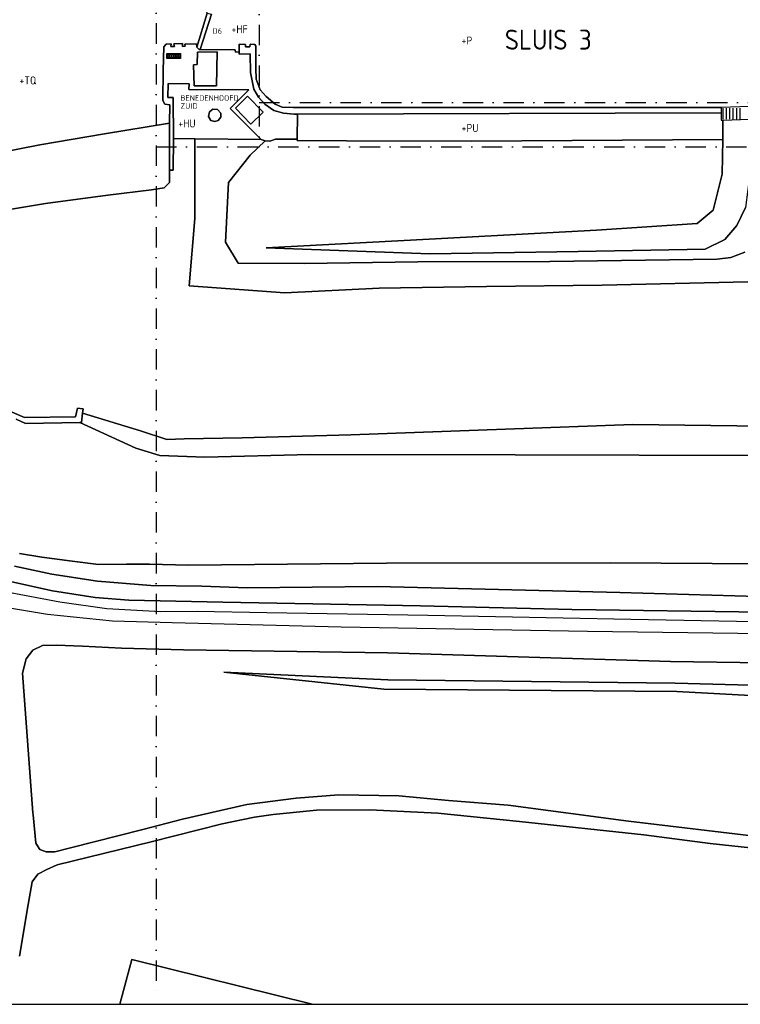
# Model space of a CAD drawing. Header units: millimetres. Extents: x 0 to 349009, y -191 to 220137.
# Tile 2 of 8: x 77933 to 167830, y 0 to 122771. Entities that reach past the tile are written whole.
import ezdxf

# ---------------------------------------------------------------- set-up
doc = ezdxf.new("R2010")
doc.units = ezdxf.units.MM
doc.header["$LTSCALE"] = 200
for name, pattern in [('BEBOUW', [1000.1, 1000, -0.1]), ('DASHDOT', [25.4, 12.7, -6.35, 0, -6.35]), ('KADEMR', [1000.1, 1000, -0.1]), ('TAL-VLAK', [1000.1, 1000, -0.1]), ('TERR_AFSCH', [1000.1, 1000, -0.1]), ('VLIJN', [1000.1, 1000, -0.1])]:
    doc.linetypes.add(name, pattern=pattern)
for name, color, linetype in [('0-25', 7, 'Continuous'), ('0-70', 5, 'Continuous'), ('A-50', 3, 'Continuous'), ('B-35', 2, 'Continuous'), ('B-50', 3, 'Continuous'), ('B-70', 5, 'Continuous'), ('T-25', 7, 'Continuous'), ('T-70', 5, 'Continuous')]:
    doc.layers.add(name, color=color, linetype=linetype)
doc.styles.add('Maatvoering', font='iso.shx')
doc.styles.get("Standard").update_dxf_attribs({"font": 'iso.shx'})

# ---------------------------------------------------------------- blocks, each defined once
blk = doc.blocks.new('uitvaarsein')
at = {"color": 0}
for p, q in [((-170, 1230), (170, 1570)), ((170, 1230), (-170, 1570)), ((170, 680), (-170, 1020)), ((-170, 680), (170, 1020)), ((170, 130), (-170, 470)), ((-170, 130), (170, 470))]:
    blk.add_line(p, q, dxfattribs=at)
blk.add_lwpolyline([(-300, 0), (-300, 1700), (300, 1700), (300, 0)], close=True, dxfattribs=at)
for centre in [(0, 1400), (0, 850), (0, 300)]:
    blk.add_circle(centre, 240, dxfattribs=at)

msp = doc.modelspace()

# ---------------------------------------------------------------- linework, layer by layer
msp.add_line((0, 0), (349009, 0))
at = {"layer": '0-25'}
for p, q in [((165642, 111746), (165642, 110373)), ((166071, 111746), (166071, 110373)), ((166488, 111746), (166488, 110373)), ((166917, 111746), (166917, 110373)), ((167334, 111746), (167334, 110373)), ((167763, 111746), (167763, 110373))]:
    msp.add_line(p, q, dxfattribs=at)
at = {"layer": '0-70', "linetype": 'DASHDOT'}
for p, q in [((94950, 218841, 110595), (94950, 1219, 110595)), ((107798, 132311, 110595), (107798, 106861, 110595)), ((107798, 112459, 110545), (171307, 112459, 110545)), ((94950, 106901, 110545), (259067, 106901, 110545))]:
    msp.add_line(p, q, dxfattribs=at)
at = {"layer": 'A-50'}
msp.add_line((101864, 123460, 110545), (100445, 119041, 110538), dxfattribs=at)
at = {"layer": 'T-25', "linetype": 'VLIJN'}
for p, q in [((88516, 108543, 106778), (96630, 109882, 106778)), ((96630, 109882, 106778), (96632, 104000, 110523)), ((80451, 107156, 106772), (88516, 108543, 106778)), ((73654, 105817, 106758), (80451, 107156, 106772)), ((97084, 104001, 110523), (97102, 107951, 110533)), ((97102, 107951, 110533), (99771, 107908, 110473)), ((99771, 107908, 110473), (99791, 97965, 110628)), ((99791, 97965, 110628), (99771, 107908, 110473)), ((99771, 107908, 110473), (108053, 107845, 110542)), ((108555, 107659, 110542), (106690, 105869, 110535)), ((108053, 107845, 110542), (108555, 107659, 110542)), ((106690, 105869, 110535), (103967, 102462, 110511)), ((96632, 104000, 110523), (97084, 104001, 110523)), ((96632, 104000, 110523), (96633, 102478, 110523)), ((96633, 102478, 110523), (96632, 104000, 110523)), ((96633, 102478, 110523), (95961, 101798, 110298)), ((95961, 101798, 110298), (96633, 102478, 110523)), ((96633, 102478, 110523), (96633, 102478, 110523)), ((103967, 102462, 110511), (103607, 95028, 110584)), ((88910, 100907, 110445), (81158, 99854, 110522)), ((81158, 99854, 110522), (88910, 100907, 110445)), ((94369, 101566, 110322), (88910, 100907, 110445)), ((88910, 100907, 110445), (94369, 101566, 110322)), ((95961, 101798, 110298), (94369, 101566, 110322)), ((94369, 101566, 110322), (95961, 101798, 110298)), ((81158, 99854, 110522), (68943, 97863, 110535)), ((68943, 97863, 110535), (81158, 99854, 110522)), ((99791, 97965, 110628), (99064, 89572, 110484)), ((99064, 89572, 110484), (99791, 97965, 110628)), ((103607, 95028, 110584), (105201, 92433, 110636)), ((166666, 93133, 112051), (168391, 93765, 112109)), ((105201, 92433, 110636), (113469, 92383, 110698)), ((113469, 92383, 110698), (127595, 92587, 111035)), ((127595, 92587, 111035), (144079, 92629, 111480)), ((144079, 92629, 111480), (164936, 92902, 112039)), ((164936, 92902, 112039), (166666, 93133, 112051)), ((136163, 89520, 111262), (150611, 89663, 111641)), ((150611, 89663, 111641), (136163, 89520, 111262)), ((150611, 89663, 111641), (168776, 90105, 112126)), ((168776, 90105, 112126), (150611, 89663, 111641)), ((99064, 89572, 110484), (110994, 88696, 110710)), ((110994, 88696, 110710), (99064, 89572, 110484)), ((110994, 88696, 110710), (122796, 89309, 110934)), ((122796, 89309, 110934), (110994, 88696, 110710)), ((122796, 89309, 110934), (136163, 89520, 111262)), ((136163, 89520, 111262), (122796, 89309, 110934)), ((76705, 73960, 110282), (78545, 73171, 110412)), ((78545, 73171, 110412), (76705, 73960, 110282)), ((84893, 73249, 110545), (85156, 74323, 110468)), ((85156, 74323, 110468), (84893, 73249, 110545)), ((85156, 74323, 110468), (85847, 74262, 110468)), ((85847, 74262, 110468), (85156, 74323, 110468)), ((85772, 73715, 110128), (85664, 72556, 110372)), ((85664, 72556, 110372), (85772, 73715, 110128)), ((85847, 74262, 110468), (85772, 73715, 110128)), ((85772, 73715, 110128), (85847, 74262, 110468)), ((85772, 73715, 110128), (92994, 71488, 110042)), ((92994, 71488, 110042), (85772, 73715, 110128)), ((78662, 72421, 110372), (77497, 72949, 108482)), ((77497, 72949, 108482), (78662, 72421, 110372)), ((78545, 73171, 110412), (84893, 73249, 110545)), ((84893, 73249, 110545), (78545, 73171, 110412)), ((85456, 72552, 108822), (78662, 72421, 110372)), ((78662, 72421, 110372), (85456, 72552, 108822)), ((85664, 72556, 110372), (85456, 72552, 108822)), ((85456, 72552, 108822), (85664, 72556, 110372)), ((85456, 72552, 108822), (92424, 69328, 108822)), ((92424, 69328, 108822), (85456, 72552, 108822)), ((92994, 71488, 110042), (96271, 70415, 110088)), ((96271, 70415, 110088), (92994, 71488, 110042)), ((119250, 71024, 110482), (154423, 72296, 111118)), ((154423, 72296, 111118), (119250, 71024, 110482)), ((154423, 72296, 111118), (198739, 71779, 111782)), ((198739, 71779, 111782), (154423, 72296, 111118)), ((96271, 70415, 110088), (98457, 70524, 110092)), ((98457, 70524, 110092), (96271, 70415, 110088)), ((98457, 70524, 110092), (105680, 70638, 110142)), ((105680, 70638, 110142), (98457, 70524, 110092)), ((105680, 70638, 110142), (119250, 71024, 110482)), ((119250, 71024, 110482), (105680, 70638, 110142)), ((92424, 69328, 108822), (95401, 68447, 108822)), ((95401, 68447, 108822), (92424, 69328, 108822)), ((95401, 68447, 108822), (101026, 68238, 108822)), ((101026, 68238, 108822), (95401, 68447, 108822)), ((101026, 68238, 108822), (114230, 68552, 108782)), ((114230, 68552, 108782), (101026, 68238, 108822)), ((114230, 68552, 108782), (139757, 68510, 108808)), ((139757, 68510, 108808), (114230, 68552, 108782)), ((139757, 68510, 108808), (184454, 68388, 108808)), ((184454, 68388, 108808), (139757, 68510, 108808)), ((77918, 56196, 108995), (80712, 55755, 108995)), ((80712, 55755, 108995), (77918, 56196, 108995)), ((80712, 55755, 108995), (84493, 55259, 108995)), ((84493, 55259, 108995), (80712, 55755, 108995)), ((84493, 55259, 108995), (87762, 54832, 108995)), ((87762, 54832, 108995), (84493, 55259, 108995)), ((77268, 54627, 110468), (81949, 53643, 110408)), ((81949, 53643, 110408), (77268, 54627, 110468)), ((87762, 54832, 108995), (91247, 54870, 108995)), ((91247, 54870, 108995), (87762, 54832, 108995)), ((91247, 54870, 108995), (94137, 54862, 108995)), ((94137, 54862, 108995), (91247, 54870, 108995)), ((94137, 54862, 108995), (99010, 54754, 108995)), ((99010, 54754, 108995), (94137, 54862, 108995)), ((99010, 54754, 108995), (123696, 55024, 108995)), ((123696, 55024, 108995), (99010, 54754, 108995)), ((123696, 55024, 108995), (151627, 55055, 108995)), ((151627, 55055, 108995), (123696, 55024, 108995)), ((151627, 55055, 108995), (181686, 54813, 108995)), ((181686, 54813, 108995), (151627, 55055, 108995)), ((81949, 53643, 110408), (87634, 52770, 110302)), ((87634, 52770, 110302), (81949, 53643, 110408)), ((82044, 51560, 110428), (76589, 52756, 110438)), ((76589, 52756, 110438), (82044, 51560, 110428)), ((87634, 52770, 110302), (94283, 52220, 110232)), ((94283, 52220, 110232), (87634, 52770, 110302)), ((94283, 52220, 110232), (100650, 52142, 110208)), ((100650, 52142, 110208), (94283, 52220, 110232)), ((100650, 52142, 110208), (106295, 51934, 110075)), ((106295, 51934, 110075), (100650, 52142, 110208)), ((106295, 51934, 110075), (122540, 52094, 110132)), ((122540, 52094, 110132), (106295, 51934, 110075)), ((122540, 52094, 110132), (152820, 51361, 110112)), ((152820, 51361, 110112), (122540, 52094, 110132)), ((76326, 51438, 110505), (82926, 50170, 110498)), ((87335, 50716, 110495), (82044, 51560, 110428)), ((82044, 51560, 110428), (87335, 50716, 110495)), ((91547, 50378, 110512), (87335, 50716, 110495)), ((87335, 50716, 110495), (91547, 50378, 110512)), ((103282, 50143, 110488), (91547, 50378, 110512)), ((91547, 50378, 110512), (103282, 50143, 110488)), ((152820, 51361, 110112), (170030, 50854, 110198)), ((170030, 50854, 110198), (152820, 51361, 110112)), ((81410, 48596, 110608), (73840, 49844, 110692)), ((82926, 50170, 110498), (88819, 49341, 110488)), ((88819, 49341, 110488), (95561, 48970, 110488)), ((127926, 49690, 110508), (103282, 50143, 110488)), ((103282, 50143, 110488), (127926, 49690, 110508)), ((146812, 49240, 110578), (127926, 49690, 110508)), ((127926, 49690, 110508), (146812, 49240, 110578)), ((177453, 48797, 110932), (146812, 49240, 110578)), ((146812, 49240, 110578), (177453, 48797, 110932)), ((89492, 47771, 110588), (81410, 48596, 110608)), ((95561, 48970, 110488), (100072, 49000, 110488)), ((100072, 49000, 110488), (108749, 48852, 110488)), ((108749, 48852, 110488), (128866, 48513, 110492)), ((128866, 48513, 110492), (154180, 48033, 110498)), ((154180, 48033, 110498), (169577, 47746, 110502)), ((96955, 47560, 110718), (89492, 47771, 110588)), ((118031, 47005, 110712), (96955, 47560, 110718)), ((148749, 46493, 110678), (118031, 47005, 110712)), ((198017, 45806, 111405), (148749, 46493, 110678)), ((79560, 44156, 110725), (80785, 44759, 110725)), ((80785, 44759, 110725), (79560, 44156, 110725)), ((80785, 44759, 110725), (82519, 44798, 110725)), ((82519, 44798, 110725), (80785, 44759, 110725)), ((82519, 44798, 110725), (85749, 44641, 110658)), ((85749, 44641, 110658), (82519, 44798, 110725)), ((85749, 44641, 110658), (90654, 44406, 110658)), ((90654, 44406, 110658), (85749, 44641, 110658)), ((90654, 44406, 110658), (98386, 44214, 110672)), ((98386, 44214, 110672), (90654, 44406, 110658)), ((98386, 44214, 110672), (123815, 43838, 110785)), ((123815, 43838, 110785), (98386, 44214, 110672)), ((78290, 41296, 110725), (78751, 43097, 110725)), ((78751, 43097, 110725), (78290, 41296, 110725)), ((78751, 43097, 110725), (79560, 44156, 110725)), ((79560, 44156, 110725), (78751, 43097, 110725)), ((123815, 43838, 110785), (159121, 42755, 110828)), ((159121, 42755, 110828), (123815, 43838, 110785)), ((159121, 42755, 110828), (192413, 42284, 111195)), ((192413, 42284, 111195), (159121, 42755, 110828)), ((79577, 23886, 110715), (78290, 41296, 110725)), ((78290, 41296, 110725), (79577, 23886, 110715)), ((123347, 39284, 110535), (103415, 41399, 110540)), ((103415, 41399, 110540), (123871, 40464, 110864)), ((123871, 40464, 110864), (103415, 41399, 110540)), ((103415, 41399, 110540), (123347, 39284, 110535)), ((123871, 40464, 110864), (159708, 40036, 111060)), ((159708, 40036, 111060), (123871, 40464, 110864)), ((159708, 40036, 111060), (188739, 39313, 111288)), ((188739, 39313, 111288), (159708, 40036, 111060)), ((159925, 38998, 110891), (123347, 39284, 110535)), ((123347, 39284, 110535), (159925, 38998, 110891)), ((189833, 37396, 110757), (159925, 38998, 110891)), ((159925, 38998, 110891), (189833, 37396, 110757)), ((117738, 26100, 110488), (112423, 25719, 110488)), ((112423, 25719, 110488), (117738, 26100, 110488)), ((125223, 26011, 110492), (117738, 26100, 110488)), ((117738, 26100, 110488), (125223, 26011, 110492)), ((131440, 25427, 110542), (125223, 26011, 110492)), ((125223, 26011, 110492), (131440, 25427, 110542)), ((106249, 24912, 110508), (98265, 23067, 110522)), ((98265, 23067, 110522), (106249, 24912, 110508)), ((112423, 25719, 110488), (106249, 24912, 110508)), ((106249, 24912, 110508), (112423, 25719, 110488)), ((138888, 24830, 110528), (131440, 25427, 110542)), ((131440, 25427, 110542), (138888, 24830, 110528)), ((153891, 22851, 110635), (138888, 24830, 110528)), ((138888, 24830, 110528), (153891, 22851, 110635)), ((79597, 23630, 110715), (79577, 23886, 110715)), ((79577, 23886, 110715), (79597, 23630, 110715)), ((79950, 20107, 110662), (79597, 23630, 110715)), ((79597, 23630, 110715), (79950, 20107, 110662)), ((107245, 23319, 110568), (109544, 23653, 110568)), ((109544, 23653, 110568), (107245, 23319, 110568)), ((109544, 23653, 110568), (114958, 24216, 110565)), ((114958, 24216, 110565), (109544, 23653, 110568)), ((114958, 24216, 110565), (121599, 24239, 110555)), ((121599, 24239, 110555), (114958, 24216, 110565)), ((121599, 24239, 110555), (130087, 23854, 110678)), ((130087, 23854, 110678), (121599, 24239, 110555)), ((130087, 23854, 110678), (140287, 22807, 110605)), ((140287, 22807, 110605), (130087, 23854, 110678)), ((98265, 23067, 110522), (93303, 21801, 110562)), ((93303, 21801, 110562), (98265, 23067, 110522)), ((94336, 20277, 110632), (103177, 22508, 110628)), ((103177, 22508, 110628), (94336, 20277, 110632)), ((103177, 22508, 110628), (107245, 23319, 110568)), ((107245, 23319, 110568), (103177, 22508, 110628)), ((140287, 22807, 110605), (155777, 21122, 110712)), ((155777, 21122, 110712), (140287, 22807, 110605)), ((170998, 20793, 110845), (153891, 22851, 110635)), ((153891, 22851, 110635), (170998, 20793, 110845)), ((93303, 21801, 110562), (84264, 19495, 110635)), ((84264, 19495, 110635), (93303, 21801, 110562)), ((155777, 21122, 110712), (164066, 20063, 110882)), ((164066, 20063, 110882), (155777, 21122, 110712)), ((80452, 19308, 110662), (79950, 20107, 110662)), ((79950, 20107, 110662), (80452, 19308, 110662)), ((82611, 17375, 110828), (94336, 20277, 110632)), ((94336, 20277, 110632), (82611, 17375, 110828)), ((164066, 20063, 110882), (172158, 19199, 110948)), ((172158, 19199, 110948), (164066, 20063, 110882)), ((81257, 19007, 110662), (80452, 19308, 110662)), ((80452, 19308, 110662), (81257, 19007, 110662)), ((82301, 19019, 110662), (81257, 19007, 110662)), ((81257, 19007, 110662), (82301, 19019, 110662)), ((84264, 19495, 110635), (82301, 19019, 110662)), ((82301, 19019, 110662), (84264, 19495, 110635)), ((81312, 16813, 110832), (82611, 17375, 110828)), ((82611, 17375, 110828), (81312, 16813, 110832)), ((79475, 15271, 110878), (80192, 16209, 110872)), ((80192, 16209, 110872), (79475, 15271, 110878)), ((80192, 16209, 110872), (81312, 16813, 110832)), ((81312, 16813, 110832), (80192, 16209, 110872)), ((78976, 12427, 110905), (79475, 15271, 110878)), ((79475, 15271, 110878), (78976, 12427, 110905)), ((77892, 6011, 110925), (78976, 12427, 110905)), ((78976, 12427, 110905), (77892, 6011, 110925)), ((91916, 5587, 122375), (90445, 0, 116407)), ((114427, 0, 122379), (91916, 5587, 122375))]:
    msp.add_line(p, q, dxfattribs=at)
at = {"layer": 'T-25', "linetype": 'TAL-VLAK'}
for p, q in [((88516, 108543, 106778), (96630, 109882, 106778)), ((96630, 109882, 106778), (96632, 104000, 110523)), ((80451, 107156, 106772), (88516, 108543, 106778)), ((73654, 105817, 106758), (80451, 107156, 106772)), ((96632, 104000, 110523), (96633, 102478, 110523)), ((96633, 102478, 110523), (95961, 101798, 110298)), ((96633, 102478, 110523), (96633, 102478, 110523)), ((88910, 100907, 110445), (81158, 99854, 110522)), ((94369, 101566, 110322), (88910, 100907, 110445)), ((95961, 101798, 110298), (94369, 101566, 110322)), ((81158, 99854, 110522), (68943, 97863, 110535)), ((85664, 72556, 110372), (85772, 73715, 110128)), ((85772, 73715, 110128), (92994, 71488, 110042)), ((85772, 73715, 110128), (85772, 73715, 110128)), ((85456, 72552, 108822), (85664, 72556, 110372)), ((92424, 69328, 108822), (85456, 72552, 108822)), ((92994, 71488, 110042), (96271, 70415, 110088)), ((119250, 71024, 110482), (154423, 72296, 111118)), ((154423, 72296, 111118), (198739, 71779, 111782)), ((96271, 70415, 110088), (98457, 70524, 110092)), ((98457, 70524, 110092), (105680, 70638, 110142)), ((105680, 70638, 110142), (119250, 71024, 110482)), ((95401, 68447, 108822), (92424, 69328, 108822)), ((101026, 68238, 108822), (95401, 68447, 108822)), ((114230, 68552, 108782), (101026, 68238, 108822)), ((139757, 68510, 108808), (114230, 68552, 108782)), ((184454, 68388, 108808), (139757, 68510, 108808)), ((77918, 56196, 108995), (80712, 55755, 108995)), ((80712, 55755, 108995), (84493, 55259, 108995)), ((84493, 55259, 108995), (87762, 54832, 108995)), ((81949, 53643, 110408), (77268, 54627, 110468)), ((87762, 54832, 108995), (91247, 54870, 108995)), ((91247, 54870, 108995), (94137, 54862, 108995)), ((94137, 54862, 108995), (99010, 54754, 108995)), ((99010, 54754, 108995), (123696, 55024, 108995)), ((123696, 55024, 108995), (151627, 55055, 108995)), ((151627, 55055, 108995), (181686, 54813, 108995)), ((87634, 52770, 110302), (81949, 53643, 110408)), ((94283, 52220, 110232), (87634, 52770, 110302)), ((100650, 52142, 110208), (94283, 52220, 110232)), ((106295, 51934, 110075), (100650, 52142, 110208)), ((122540, 52094, 110132), (106295, 51934, 110075)), ((152820, 51361, 110112), (122540, 52094, 110132)), ((170030, 50854, 110198), (152820, 51361, 110112)), ((123347, 39284, 110535), (103415, 41399, 110540)), ((103415, 41399, 110540), (123871, 40464, 110864)), ((123871, 40464, 110864), (159708, 40036, 111060)), ((159708, 40036, 111060), (188739, 39313, 111288)), ((159925, 38998, 110891), (123347, 39284, 110535)), ((189833, 37396, 110757), (159925, 38998, 110891))]:
    msp.add_line(p, q, dxfattribs=at)
at = {"layer": 'T-25', "linetype": 'TERR_AFSCH'}
for p, q in [((96630, 109882, 106778), (88516, 108543, 106778)), ((88516, 108543, 106778), (80451, 107156, 106772)), ((80451, 107156, 106772), (73654, 105817, 106758)), ((99771, 107908, 110473), (99791, 97965, 110628)), ((108555, 107659, 110542), (106690, 105869, 110535)), ((106690, 105869, 110535), (103967, 102462, 110511)), ((103967, 102462, 110511), (103607, 95028, 110584)), ((99791, 97965, 110628), (99064, 89572, 110484)), ((103607, 95028, 110584), (105201, 92433, 110636)), ((166666, 93133, 112051), (168391, 93765, 112109)), ((105201, 92433, 110636), (113469, 92383, 110698)), ((113469, 92383, 110698), (127595, 92587, 111035)), ((127595, 92587, 111035), (144079, 92629, 111480)), ((144079, 92629, 111480), (164936, 92902, 112039)), ((164936, 92902, 112039), (166666, 93133, 112051)), ((136163, 89520, 111262), (150611, 89663, 111641)), ((150611, 89663, 111641), (168776, 90105, 112126)), ((99064, 89572, 110484), (110994, 88696, 110710)), ((110994, 88696, 110710), (122796, 89309, 110934)), ((122796, 89309, 110934), (136163, 89520, 111262)), ((76705, 73960, 110282), (78545, 73171, 110412)), ((84893, 73249, 110545), (85156, 74323, 110468)), ((85156, 74323, 110468), (85847, 74262, 110468)), ((78545, 73171, 110412), (84893, 73249, 110545)), ((85456, 72552, 108822), (92424, 69328, 108822)), ((92424, 69328, 108822), (95401, 68447, 108822)), ((95401, 68447, 108822), (101026, 68238, 108822)), ((101026, 68238, 108822), (114230, 68552, 108782)), ((114230, 68552, 108782), (139757, 68510, 108808)), ((139757, 68510, 108808), (184454, 68388, 108808)), ((77918, 56196, 108995), (80712, 55755, 108995)), ((80712, 55755, 108995), (84493, 55259, 108995)), ((84493, 55259, 108995), (87762, 54832, 108995)), ((87762, 54832, 108995), (91247, 54870, 108995)), ((91247, 54870, 108995), (94137, 54862, 108995)), ((94137, 54862, 108995), (99010, 54754, 108995)), ((99010, 54754, 108995), (123696, 55024, 108995)), ((123696, 55024, 108995), (151627, 55055, 108995)), ((151627, 55055, 108995), (181686, 54813, 108995)), ((82044, 51560, 110428), (76589, 52756, 110438)), ((76326, 51438, 110505), (82926, 50170, 110498)), ((87335, 50716, 110495), (82044, 51560, 110428)), ((91547, 50378, 110512), (87335, 50716, 110495)), ((103282, 50143, 110488), (91547, 50378, 110512)), ((81410, 48596, 110608), (73840, 49844, 110692)), ((82926, 50170, 110498), (88819, 49341, 110488)), ((88819, 49341, 110488), (95561, 48970, 110488)), ((127926, 49690, 110508), (103282, 50143, 110488)), ((146812, 49240, 110578), (127926, 49690, 110508)), ((177453, 48797, 110932), (146812, 49240, 110578)), ((89492, 47771, 110588), (81410, 48596, 110608)), ((95561, 48970, 110488), (100072, 49000, 110488)), ((100072, 49000, 110488), (108749, 48852, 110488)), ((108749, 48852, 110488), (128866, 48513, 110492)), ((128866, 48513, 110492), (154180, 48033, 110498)), ((154180, 48033, 110498), (169577, 47746, 110502)), ((96955, 47560, 110718), (89492, 47771, 110588)), ((118031, 47005, 110712), (96955, 47560, 110718)), ((148749, 46493, 110678), (118031, 47005, 110712)), ((198017, 45806, 111405), (148749, 46493, 110678)), ((80785, 44759, 110725), (79560, 44156, 110725)), ((82519, 44798, 110725), (80785, 44759, 110725)), ((85749, 44641, 110658), (82519, 44798, 110725)), ((90654, 44406, 110658), (85749, 44641, 110658)), ((98386, 44214, 110672), (90654, 44406, 110658)), ((123815, 43838, 110785), (98386, 44214, 110672)), ((78751, 43097, 110725), (78290, 41296, 110725)), ((79560, 44156, 110725), (78751, 43097, 110725)), ((159121, 42755, 110828), (123815, 43838, 110785)), ((192413, 42284, 111195), (159121, 42755, 110828)), ((78290, 41296, 110725), (79577, 23886, 110715)), ((112423, 25719, 110488), (117738, 26100, 110488)), ((117738, 26100, 110488), (125223, 26011, 110492)), ((125223, 26011, 110492), (131440, 25427, 110542)), ((98265, 23067, 110522), (106249, 24912, 110508)), ((106249, 24912, 110508), (112423, 25719, 110488)), ((131440, 25427, 110542), (138888, 24830, 110528)), ((138888, 24830, 110528), (153891, 22851, 110635)), ((79577, 23886, 110715), (79597, 23630, 110715)), ((79597, 23630, 110715), (79950, 20107, 110662)), ((107245, 23319, 110568), (109544, 23653, 110568)), ((109544, 23653, 110568), (114958, 24216, 110565)), ((114958, 24216, 110565), (121599, 24239, 110555)), ((121599, 24239, 110555), (130087, 23854, 110678)), ((130087, 23854, 110678), (140287, 22807, 110605)), ((93303, 21801, 110562), (98265, 23067, 110522)), ((94336, 20277, 110632), (103177, 22508, 110628)), ((103177, 22508, 110628), (107245, 23319, 110568)), ((140287, 22807, 110605), (155777, 21122, 110712)), ((153891, 22851, 110635), (170998, 20793, 110845)), ((84264, 19495, 110635), (93303, 21801, 110562)), ((155777, 21122, 110712), (164066, 20063, 110882)), ((79950, 20107, 110662), (80452, 19308, 110662)), ((82611, 17375, 110828), (94336, 20277, 110632)), ((164066, 20063, 110882), (172158, 19199, 110948)), ((80452, 19308, 110662), (81257, 19007, 110662)), ((81257, 19007, 110662), (82301, 19019, 110662)), ((82301, 19019, 110662), (84264, 19495, 110635)), ((81312, 16813, 110832), (82611, 17375, 110828)), ((79475, 15271, 110878), (80192, 16209, 110872)), ((80192, 16209, 110872), (81312, 16813, 110832)), ((78976, 12427, 110905), (79475, 15271, 110878)), ((77892, 6011, 110925), (78976, 12427, 110905))]:
    msp.add_line(p, q, dxfattribs=at)
at = {"layer": 'T-25', "linetype": 'KADEMR'}
for p, q in [((85772, 73715, 110128), (85664, 72556, 110372)), ((85847, 74262, 110468), (85772, 73715, 110128)), ((78662, 72421, 110372), (77497, 72949, 108482)), ((85456, 72552, 108822), (78662, 72421, 110372)), ((85664, 72556, 110372), (85456, 72552, 108822))]:
    msp.add_line(p, q, dxfattribs=at)
at = {"layer": 'T-25', "linetype": 'BEBOUW'}
for p, q in [((90445, 0, 116407), (91916, 5587, 122375)), ((91916, 5587, 122375), (114427, 0, 122379))]:
    msp.add_line(p, q, dxfattribs=at)
at = {"layer": 'T-25', "linetype": 'VLIJN'}
for points in [[(101330, 123579, 110525), (101864, 123460, 110545), (100445, 119041, 110538), (100341, 119043, 110572), (100013, 119343, 110538), (101330, 123579, 110525)], [(112539, 107864, 110517), (109855, 107894, 110545), (109149, 107633, 110544), (108555, 107659, 110542), (108053, 107845, 110542), (104186, 111711, 110567), (106524, 114034, 110540), (99053, 114085, 110542), (99078, 114756, 110560), (96436, 114808, 110544), (96407, 113069, 110536), (97080, 113079, 110529), (97102, 107951, 110533), (97084, 104001, 110523), (96632, 104000, 110523), (96630, 109882, 106778), (96658, 112168, 110455), (96026, 112251, 110455), (95808, 112716, 110455), (95851, 116437, 110505), (95897, 119391, 110472), (96216, 119727, 110492), (96828, 119745, 110408), (96805, 119428, 110498), (97235, 119409, 110522), (97161, 119750, 110422), (98240, 119783, 110422), (98224, 119433, 110478), (98570, 119453, 110478), (98529, 119740, 110485), (99972, 119748, 110498), (100013, 119343, 110538), (100341, 119043, 110572), (100445, 119041, 110538), (104833, 119013, 110592), (104837, 118729, 110592), (105316, 118752, 110589), (105316, 118487, 110592), (106705, 118526, 110568), (106747, 116189, 110568), (107137, 114107, 110572), (107723, 113091, 110592), (108513, 112257, 110618), (109630, 111465, 110572), (110842, 111116, 110548), (112160, 110991, 110524), (112570, 110993, 110524), (112539, 107864, 110517)], [(112570, 110993, 110524), (112160, 110991, 110524), (110842, 111116, 110548), (109630, 111465, 110572), (108513, 112257, 110618), (107723, 113091, 110592), (107137, 114107, 110572), (106747, 116189, 110568), (106705, 118526, 110568), (105316, 118487, 110592), (105316, 118752, 110589), (105320, 119710, 110578), (106084, 119692, 110582), (106090, 119381, 110582), (106634, 119370, 110582), (106671, 119725, 110582), (107263, 119694, 110572), (107379, 119468, 110572), (107398, 116707, 110585), (107432, 115368, 110585), (107928, 114025, 110582), (108685, 113197, 110532), (109808, 112229, 110488), (110679, 111867, 110488), (112046, 111824, 110488), (165428, 111824, 110372), (165427, 111175, 110373), (112570, 110993, 110524)], [(100094, 117171, 110712), (99613, 117158, 110712), (99686, 114530, 110692), (102505, 114535, 110638), (102551, 118758, 110662), (100105, 118742, 110718), (100094, 117171, 110712)], [(108295, 111250, 110784), (106369, 113221, 110782), (104864, 111727, 110787), (106785, 109730, 110784), (108295, 111250, 110784)], [(102048, 111631, 112628), (101595, 111290, 112628), (101488, 110698, 112628), (101793, 110221, 112628), (102257, 110063, 112628), (102708, 110192, 112628), (103031, 110610, 112628), (103028, 111119, 112628), (102621, 111581, 112628), (102048, 111631, 112628)], [(112539, 107864, 110517), (112570, 110993, 110524), (165427, 111175, 110373), (165424, 110258, 110498), (165660, 110243, 110531), (165642, 107825, 110508), (134314, 107626, 110467), (118691, 107671, 110474), (112554, 107726, 110505), (112539, 107864, 110517)], [(108662, 94342, 110647), (129029, 95404, 110561), (149888, 96542, 110675), (162434, 97357, 110775), (164448, 99007, 110711), (165574, 103491, 110632), (165642, 107825, 110508), (165660, 110243, 110531), (168992, 110367, 112275), (169054, 103841, 112300), (168457, 99353, 112250), (167392, 97095, 112125), (165893, 95344, 112031), (163435, 94148, 112011), (147591, 93850, 111605), (129078, 93563, 111036), (108662, 94342, 110647)]]:
    msp.add_polyline3d(points, close=True, dxfattribs=at)
at = {"layer": 'T-25', "linetype": 'KADEMR'}
for points in [[(105316, 118752, 110589), (104837, 118729, 110592), (104833, 119013, 110592), (100445, 119041, 110538), (100341, 119043, 110572), (100013, 119343, 110538), (99972, 119748, 110498), (98529, 119740, 110485), (98570, 119453, 110478), (98224, 119433, 110478), (98240, 119783, 110422), (97161, 119750, 110422), (97235, 119409, 110522), (96805, 119428, 110498), (96828, 119745, 110408), (96216, 119727, 110492), (95897, 119391, 110472), (95851, 116437, 110505), (95808, 112716, 110455), (96026, 112251, 110455), (96658, 112168, 110455), (96630, 109882, 106778), (96632, 104000, 110523), (96633, 102478, 110523)], [(105316, 118752, 110589), (105320, 119710, 110578), (106084, 119692, 110582), (106090, 119381, 110582), (106634, 119370, 110582), (106671, 119725, 110582), (107263, 119694, 110572), (107379, 119468, 110572), (107398, 116707, 110585), (107432, 115368, 110585), (107928, 114025, 110582), (108685, 113197, 110532), (109808, 112229, 110488), (110679, 111867, 110488), (112046, 111824, 110488), (165428, 111824, 110372)]]:
    msp.add_polyline3d(points, dxfattribs=at)
at = {"layer": 'T-25', "linetype": 'TERR_AFSCH'}
for points in [[(100105, 118742, 110718), (102551, 118758, 110662), (102505, 114535, 110638), (99686, 114530, 110692), (99613, 117158, 110712), (100094, 117171, 110712), (100105, 118742, 110718)], [(105316, 118487, 110592), (105316, 118752, 110589)], [(165427, 111175, 110373), (112570, 110993, 110524), (112160, 110991, 110524), (110842, 111116, 110548), (109630, 111465, 110572), (108513, 112257, 110618), (107723, 113091, 110592), (107137, 114107, 110572), (106747, 116189, 110568), (106705, 118526, 110568), (105316, 118487, 110592)], [(108053, 107845, 110542), (104186, 111711, 110567), (106524, 114034, 110540), (99053, 114085, 110542), (99078, 114756, 110560), (96436, 114808, 110544), (96407, 113069, 110536), (97080, 113079, 110529), (97102, 107951, 110533), (97084, 104001, 110523), (96632, 104000, 110523)], [(108295, 111250, 110784), (106785, 109730, 110784), (104864, 111727, 110787), (106369, 113221, 110782), (108295, 111250, 110784)], [(112539, 107864, 110517), (112570, 110993, 110524)], [(165660, 110243, 110531), (165642, 107825, 110508)], [(165642, 107825, 110508), (134314, 107626, 110467), (118691, 107671, 110474), (112554, 107726, 110505), (112539, 107864, 110517), (109855, 107894, 110545), (109149, 107633, 110544), (108555, 107659, 110542), (108053, 107845, 110542), (99771, 107908, 110473), (97102, 107951, 110533)]]:
    msp.add_polyline3d(points, dxfattribs=at)
at = {"layer": 'T-25', "linetype": 'BEBOUW'}
for points in [[(100094, 117171, 110712), (100105, 118742, 110718), (102551, 118758, 110662), (102505, 114535, 110638), (99686, 114530, 110692), (99613, 117158, 110712), (100094, 117171, 110712)], [(106369, 113221, 110782), (108295, 111250, 110784), (106785, 109730, 110784), (104864, 111727, 110787), (106369, 113221, 110782)], [(102048, 111631, 112628), (102621, 111581, 112628), (103028, 111119, 112628), (103031, 110610, 112628), (102708, 110192, 112628), (102257, 110063, 112628), (101793, 110221, 112628), (101488, 110698, 112628), (101595, 111290, 112628), (102048, 111631, 112628)]]:
    msp.add_polyline3d(points, close=True, dxfattribs=at)
at = {"layer": 'T-25', "linetype": 'TAL-VLAK'}
msp.add_polyline3d([(108662, 94342, 110647), (129029, 95404, 110561), (149888, 96542, 110675), (162434, 97357, 110775), (164448, 99007, 110711), (165574, 103491, 110632), (165642, 107825, 110508), (165660, 110243, 110531), (168992, 110367, 112275), (169054, 103841, 112300), (168457, 99353, 112250), (167392, 97095, 112125), (165893, 95344, 112031), (163435, 94148, 112011), (147591, 93850, 111605), (129078, 93563, 111036), (108662, 94342, 110647)], close=True, dxfattribs=at)
at = {"layer": 'T-70'}
for p, q in [((100013, 119343, 110538), (101330, 123579, 110525)), ((101330, 123579, 110525), (100013, 119343, 110538)), ((95897, 119391, 110472), (95851, 116437, 110505)), ((96216, 119727, 110492), (95897, 119391, 110472)), ((96828, 119745, 110408), (96216, 119727, 110492)), ((96805, 119428, 110498), (96828, 119745, 110408)), ((97235, 119409, 110522), (96805, 119428, 110498)), ((98240, 119783, 110422), (97161, 119750, 110422)), ((97161, 119750, 110422), (97235, 119409, 110522)), ((98224, 119433, 110478), (98240, 119783, 110422)), ((98570, 119453, 110478), (98224, 119433, 110478)), ((99972, 119748, 110498), (98529, 119740, 110485)), ((98529, 119740, 110485), (98570, 119453, 110478)), ((100013, 119343, 110538), (99972, 119748, 110498)), ((95851, 116437, 110505), (95808, 112716, 110455)), ((95808, 112716, 110455), (96026, 112251, 110455)), ((96026, 112251, 110455), (96658, 112168, 110455)), ((96658, 112168, 110455), (96630, 109882, 106778)), ((96630, 109882, 106778), (88516, 108543, 106778)), ((88516, 108543, 106778), (80451, 107156, 106772)), ((80451, 107156, 106772), (73654, 105817, 106758)), ((106690, 105869, 110535), (108555, 107659, 110542)), ((108555, 107659, 110542), (109149, 107633, 110544)), ((109149, 107633, 110544), (109855, 107894, 110545)), ((109855, 107894, 110545), (112539, 107864, 110517)), ((112539, 107864, 110517), (112554, 107726, 110505)), ((112554, 107726, 110505), (118691, 107671, 110474)), ((118691, 107671, 110474), (134314, 107626, 110467)), ((134314, 107626, 110467), (165642, 107825, 110508)), ((165642, 107825, 110508), (165574, 103491, 110632)), ((103967, 102462, 110511), (106690, 105869, 110535)), ((165574, 103491, 110632), (164448, 99007, 110711)), ((103607, 95028, 110584), (103967, 102462, 110511)), ((164448, 99007, 110711), (162434, 97357, 110775)), ((167392, 97095, 112125), (168457, 99353, 112250)), ((162434, 97357, 110775), (149888, 96542, 110675)), ((165893, 95344, 112031), (167392, 97095, 112125)), ((149888, 96542, 110675), (129029, 95404, 110561)), ((105201, 92433, 110636), (103607, 95028, 110584)), ((129029, 95404, 110561), (108662, 94342, 110647)), ((163435, 94148, 112011), (165893, 95344, 112031)), ((108662, 94342, 110647), (129078, 93563, 111036)), ((129078, 93563, 111036), (147591, 93850, 111605)), ((147591, 93850, 111605), (163435, 94148, 112011)), ((168391, 93765, 112109), (166666, 93133, 112051)), ((113469, 92383, 110698), (105201, 92433, 110636)), ((127595, 92587, 111035), (113469, 92383, 110698)), ((144079, 92629, 111480), (127595, 92587, 111035)), ((164936, 92902, 112039), (144079, 92629, 111480)), ((166666, 93133, 112051), (164936, 92902, 112039))]:
    msp.add_line(p, q, dxfattribs=at)
for points in [[(100013, 119343, 110538), (101330, 123579, 110525), (100009, 127657, 110435)], [(168932, 111929, 112042), (165428, 111824, 110372), (112046, 111824, 110488), (110679, 111867, 110488), (109808, 112229, 110488), (108685, 113197, 110532), (107928, 114025, 110582), (107432, 115368, 110585), (107398, 116707, 110585), (107379, 119468, 110572), (107263, 119694, 110572), (106671, 119725, 110582), (106634, 119370, 110582), (106090, 119381, 110582), (106084, 119692, 110582), (105320, 119710, 110578), (105316, 118752, 110589), (104837, 118729, 110592), (104833, 119013, 110592), (100445, 119041, 110538), (101864, 123460, 110545)], [(168932, 111929, 112042), (165428, 111824, 110372), (112046, 111824, 110488), (110679, 111867, 110488), (109808, 112229, 110488), (108685, 113197, 110532), (107928, 114025, 110582), (107432, 115368, 110585), (107398, 116707, 110585), (107379, 119468, 110572), (107263, 119694, 110572), (106671, 119725, 110582), (106634, 119370, 110582), (106090, 119381, 110582), (106084, 119692, 110582), (105320, 119710, 110578), (105316, 118752, 110589), (104837, 118729, 110592), (104833, 119013, 110592), (100445, 119041, 110538), (101864, 123460, 110545)], [(105316, 118752, 110589), (105320, 119710, 110578), (106084, 119692, 110582), (106090, 119381, 110582), (106634, 119370, 110582), (106671, 119725, 110582), (107263, 119694, 110572), (107379, 119468, 110572), (107398, 116707, 110585), (107432, 115368, 110585), (107928, 114025, 110582), (108685, 113197, 110532), (109808, 112229, 110488), (110679, 111867, 110488), (112046, 111824, 110488), (165428, 111824, 110372)], [(100105, 118742, 110718), (102551, 118758, 110662), (102505, 114535, 110638), (99686, 114530, 110692), (99613, 117158, 110712), (100094, 117171, 110712), (100105, 118742, 110718)], [(105316, 118487, 110592), (105316, 118752, 110589)], [(165427, 111175, 110373), (112570, 110993, 110524), (112160, 110991, 110524), (110842, 111116, 110548), (109630, 111465, 110572), (108513, 112257, 110618), (107723, 113091, 110592), (107137, 114107, 110572), (106747, 116189, 110568), (106705, 118526, 110568), (105316, 118487, 110592)], [(108053, 107845, 110542), (104186, 111711, 110567), (106524, 114034, 110540), (99053, 114085, 110542), (99078, 114756, 110560), (96436, 114808, 110544), (96407, 113069, 110536), (97080, 113079, 110529), (97102, 107951, 110533), (97084, 104001, 110523), (96632, 104000, 110523)], [(108295, 111250, 110784), (106785, 109730, 110784), (104864, 111727, 110787), (106369, 113221, 110782), (108295, 111250, 110784)], [(112539, 107864, 110517), (112570, 110993, 110524)]]:
    msp.add_polyline3d(points, dxfattribs=at)
for points in [[(112539, 107864, 110517), (109855, 107894, 110545), (109149, 107633, 110544), (108555, 107659, 110542), (108053, 107845, 110542), (104186, 111711, 110567), (106524, 114034, 110540), (99053, 114085, 110542), (99078, 114756, 110560), (96436, 114808, 110544), (96407, 113069, 110536), (97080, 113079, 110529), (97102, 107951, 110533), (97084, 104001, 110523), (96632, 104000, 110523), (96630, 109882, 106778), (96658, 112168, 110455), (96026, 112251, 110455), (95808, 112716, 110455), (95851, 116437, 110505), (95897, 119391, 110472), (96216, 119727, 110492), (96828, 119745, 110408), (96805, 119428, 110498), (97235, 119409, 110522), (97161, 119750, 110422), (98240, 119783, 110422), (98224, 119433, 110478), (98570, 119453, 110478), (98529, 119740, 110485), (99972, 119748, 110498), (100013, 119343, 110538), (100341, 119043, 110572), (100445, 119041, 110538), (104833, 119013, 110592), (104837, 118729, 110592), (105316, 118752, 110589), (105316, 118487, 110592), (106705, 118526, 110568), (106747, 116189, 110568), (107137, 114107, 110572), (107723, 113091, 110592), (108513, 112257, 110618), (109630, 111465, 110572), (110842, 111116, 110548), (112160, 110991, 110524), (112570, 110993, 110524), (112539, 107864, 110517)], [(112570, 110993, 110524), (112160, 110991, 110524), (110842, 111116, 110548), (109630, 111465, 110572), (108513, 112257, 110618), (107723, 113091, 110592), (107137, 114107, 110572), (106747, 116189, 110568), (106705, 118526, 110568), (105316, 118487, 110592), (105316, 118752, 110589), (105320, 119710, 110578), (106084, 119692, 110582), (106090, 119381, 110582), (106634, 119370, 110582), (106671, 119725, 110582), (107263, 119694, 110572), (107379, 119468, 110572), (107398, 116707, 110585), (107432, 115368, 110585), (107928, 114025, 110582), (108685, 113197, 110532), (109808, 112229, 110488), (110679, 111867, 110488), (112046, 111824, 110488), (165428, 111824, 110372), (165427, 111175, 110373), (112570, 110993, 110524)], [(100094, 117171, 110712), (99613, 117158, 110712), (99686, 114530, 110692), (102505, 114535, 110638), (102551, 118758, 110662), (100105, 118742, 110718), (100094, 117171, 110712)], [(100094, 117171, 110712), (100105, 118742, 110718), (102551, 118758, 110662), (102505, 114535, 110638), (99686, 114530, 110692), (99613, 117158, 110712), (100094, 117171, 110712)], [(97102, 107951, 110533), (97080, 113079, 110529), (96407, 113069, 110536), (96436, 114808, 110544), (99078, 114756, 110560), (99053, 114085, 110542), (106524, 114034, 110540), (104186, 111711, 110567), (108053, 107845, 110542), (99771, 107908, 110473), (97102, 107951, 110533)], [(108295, 111250, 110784), (106369, 113221, 110782), (104864, 111727, 110787), (106785, 109730, 110784), (108295, 111250, 110784)], [(106369, 113221, 110782), (108295, 111250, 110784), (106785, 109730, 110784), (104864, 111727, 110787), (106369, 113221, 110782)], [(102048, 111631, 112628), (101595, 111290, 112628), (101488, 110698, 112628), (101793, 110221, 112628), (102257, 110063, 112628), (102708, 110192, 112628), (103031, 110610, 112628), (103028, 111119, 112628), (102621, 111581, 112628), (102048, 111631, 112628)], [(102048, 111631, 112628), (102621, 111581, 112628), (103028, 111119, 112628), (103031, 110610, 112628), (102708, 110192, 112628), (102257, 110063, 112628), (101793, 110221, 112628), (101488, 110698, 112628), (101595, 111290, 112628), (102048, 111631, 112628)]]:
    msp.add_polyline3d(points, close=True, dxfattribs=at)

# ---------------------------------------------------------------- block references
at = {"layer": 'A-50', "rotation": 90}
msp.add_blockref('uitvaarsein', (97997, 118245, 110408), dxfattribs=at)

# ---------------------------------------------------------------- texts
at = {"layer": 'B-35'}
for s, p in [('D6', (101995, 121010, 102583)), ('BENEDENHOOFD', (97983, 112659, 102583)), ('ZUID', (97992, 111664, 102583))]:
    msp.add_text(s, height=700, dxfattribs=at).set_placement(p)
at = {"layer": 'B-50', "style": 'Maatvoering'}
for s, p in [('+HF', (104353, 121083, 3031)), ('+P', (133050, 119672, 3031)), ('+TQ', (77897, 114699, 3031)), ('+HU', (97720, 109331, 3031)), ('+PU', (133050, 108763, 3031))]:
    msp.add_text(s, height=1000, dxfattribs=at).set_placement(p)
at = {"layer": 'B-70'}
msp.add_text('SLUIS 3', height=2500, rotation=0.02881, dxfattribs=at).set_placement((138448, 119032, 105939))

doc.saveas('drawing.dxf')
